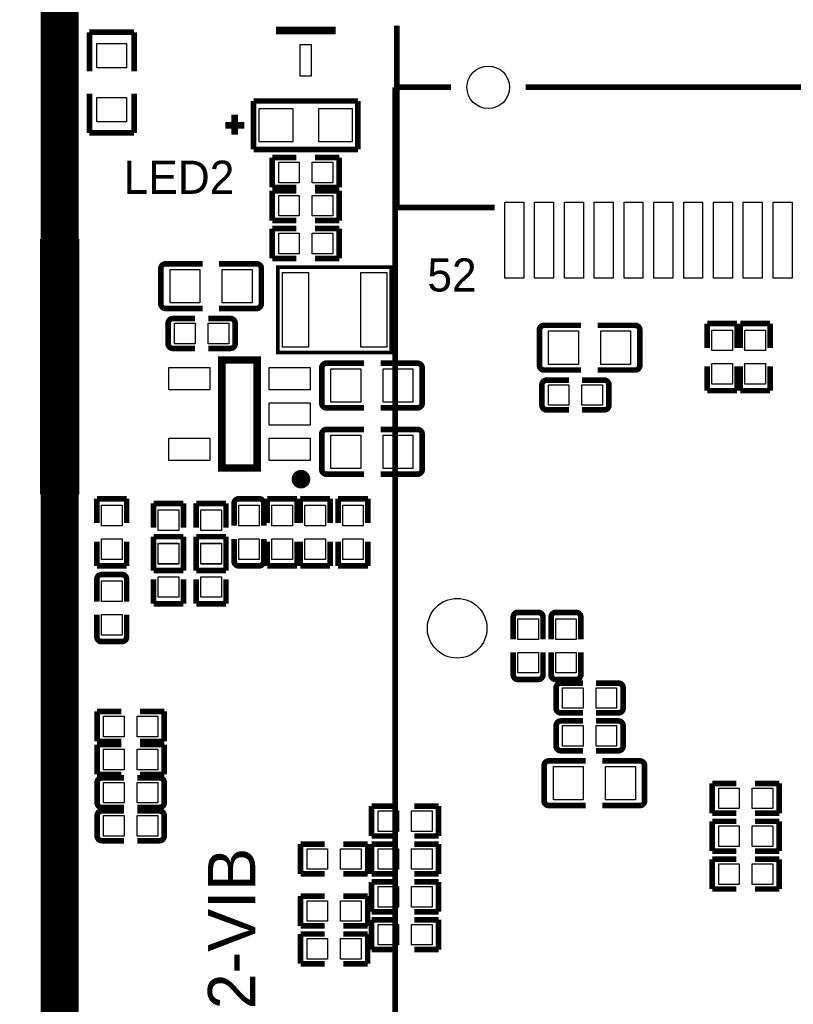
# Model space of a CAD drawing. Extents: x -11 to 307, y -16 to 111.
# Tile 15 of 26: x 84 to 105, y 37 to 64. Entities that reach past the tile are written whole.
import ezdxf

# ---------------------------------------------------------------- set-up
doc = ezdxf.new("R2010")
doc.units = 0
doc.header["$MEASUREMENT"] = 0
doc.layers.add('SILKSCREEN_TOP', color=7, linetype='CONTINUOUS')
doc.layers.add('TOP', color=3, linetype='CONTINUOUS')

msp = doc.modelspace()

# ---------------------------------------------------------------- linework, layer by layer
at = {"layer": 'SILKSCREEN_TOP'}
for points, const_width in [([(34.417, 14.732), (85.471, 14.732), (85.471, 65.913), (34.417, 65.913), (34.417, 14.732)], 1.016), ([(94.523611, 58.4962), (94.523611, 63.375489)], 0.1524), ([(86.268103, 62.148999), (86.268103, 63.19901)], 0.150089), ([(86.268103, 63.19901), (87.467897, 63.19901)], 0.150089), ([(87.467897, 63.19901), (87.467897, 62.148999)], 0.150089), ([(91.275002, 63.246), (92.874998, 63.246)], 0.2), ([(86.268103, 61.549001), (86.268103, 60.49899)], 0.150089), ([(87.467897, 60.49899), (87.467897, 61.549001)], 0.150089), ([(94.472811, 61.722), (94.472811, 15.4051)], 0.1524), ([(94.472811, 61.722), (95.976389, 61.722)], 0.1524), ([(97.975395, 61.722), (120.6246, 61.722)], 0.1524), ([(90.674901, 61.355986), (93.475023, 61.355986)], 0.150089), ([(90.674901, 60.055989), (90.674901, 61.355986)], 0.150089), ([(93.475023, 61.355986), (93.475023, 60.055989)], 0.150089), ([(90.17, 60.9854), (90.17, 60.452)], 0.1778), ([(89.916, 60.706), (90.424, 60.706)], 0.1778), ([(86.268103, 60.49899), (87.467897, 60.49899)], 0.150089), ([(93.475023, 60.055989), (90.674901, 60.055989)], 0.150089), ([(91.825089, 59.835999), (91.175103, 59.835999)], 0.150089), ([(91.175103, 59.835999), (91.175103, 59.036001)], 0.150089), ([(92.324911, 59.835999), (92.974897, 59.835999)], 0.150089), ([(92.974897, 59.835999), (92.974897, 59.036001)], 0.150089), ([(91.175103, 59.036001), (91.825089, 59.036001)], 0.150089), ([(91.175103, 58.147001), (91.175103, 58.946999)], 0.150089), ([(91.175103, 58.946999), (91.825089, 58.946999)], 0.150089), ([(92.974897, 59.036001), (92.324911, 59.036001)], 0.150089), ([(92.974897, 58.946999), (92.324911, 58.946999)], 0.150089), ([(92.974897, 58.147001), (92.974897, 58.946999)], 0.150089), ([(94.523611, 58.4962), (97.144789, 58.4962)], 0.1524), ([(91.825089, 58.147001), (91.175103, 58.147001)], 0.150089), ([(92.324911, 58.147001), (92.974897, 58.147001)], 0.150089), ([(91.175103, 57.131001), (91.175103, 57.930999)], 0.150089), ([(91.175103, 57.930999), (91.825089, 57.930999)], 0.150089), ([(92.974897, 57.930999), (92.324911, 57.930999)], 0.150089), ([(92.974897, 57.131001), (92.974897, 57.930999)], 0.150089), ([(85.020912, 50.878994), (85.020912, 57.579006), (85.921088, 57.579006), (85.921088, 50.878994), (85.020912, 50.878994)], 0.150089), ([(88.313311, 56.987491), (89.305917, 56.987491)], 0.150089), ([(90.756816, 56.987491), (89.747395, 56.987491)], 0.150089), ([(91.825089, 57.131001), (91.175103, 57.131001)], 0.150089), ([(92.324911, 57.131001), (92.974897, 57.131001)], 0.150089), ([(88.186311, 55.915585), (88.186311, 56.860491)], 0.150089), ([(90.883816, 56.860491), (90.883816, 55.915585)], 0.150089), ([(91.3257, 56.896), (91.3257, 54.61), (94.3737, 54.61), (94.3737, 56.896), (91.3257, 56.896)], 0.1016), ([(88.313311, 55.788585), (89.305917, 55.788585)], 0.150089), ([(90.756816, 55.788585), (89.747395, 55.788585)], 0.150089), ([(88.508103, 55.518304), (89.105689, 55.518304)], 0.150012), ([(90.053897, 55.518304), (89.456209, 55.518304)], 0.150012), ([(88.381103, 54.845001), (88.381103, 55.391304)], 0.150012), ([(90.180897, 55.391304), (90.180897, 54.845001)], 0.150012), ([(98.346209, 54.264585), (98.346209, 55.209491)], 0.150089), ([(98.473209, 55.336491), (99.465892, 55.336491)], 0.150089), ([(100.916689, 55.336491), (99.907293, 55.336491)], 0.150089), ([(101.043689, 55.209491), (101.043689, 54.264585)], 0.150089), ([(102.851001, 55.382897), (103.650999, 55.382897)], 0.150089), ([(102.851001, 54.732885), (102.851001, 55.382897)], 0.150089), ([(103.650999, 55.382897), (103.650999, 54.732885)], 0.150089), ([(103.740001, 55.382897), (104.539999, 55.382897)], 0.150089), ([(103.740001, 54.732885), (103.740001, 55.382897)], 0.150089), ([(104.539999, 55.382897), (104.539999, 54.732885)], 0.150089), ([(88.508103, 54.718001), (89.105689, 54.718001)], 0.150012), ([(90.053897, 54.718001), (89.456209, 54.718001)], 0.150012), ([(90.772005, 54.40901), (90.772005, 51.509016), (89.82202, 51.509016), (89.82202, 54.40901), (90.772005, 54.40901)], 0.2), ([(92.504311, 53.248509), (92.504311, 54.193415)], 0.150089), ([(92.631311, 54.320415), (93.640707, 54.320415)], 0.150089), ([(95.074816, 54.320415), (94.082108, 54.320415)], 0.150089), ([(95.201816, 54.193415), (95.201816, 53.248509)], 0.150089), ([(98.473209, 54.137585), (99.465892, 54.137585)], 0.150089), ([(100.916689, 54.137585), (99.907293, 54.137585)], 0.150089), ([(102.851001, 54.233089), (102.851001, 53.583078)], 0.150089), ([(103.650999, 53.583078), (103.650999, 54.233089)], 0.150089), ([(103.740001, 54.233089), (103.740001, 53.583078)], 0.150089), ([(104.539999, 53.583078), (104.539999, 54.233089)], 0.150089), ([(98.541078, 53.867126), (99.138689, 53.867126)], 0.150012), ([(100.086897, 53.867126), (99.489184, 53.867126)], 0.150012), ([(98.414078, 53.193848), (98.414078, 53.740126)], 0.150012), ([(100.213897, 53.740126), (100.213897, 53.193848)], 0.150012), ([(102.851001, 53.583078), (103.650999, 53.583078)], 0.150089), ([(103.740001, 53.583078), (104.539999, 53.583078)], 0.150089), ([(92.631311, 53.121509), (93.640707, 53.121509)], 0.150089), ([(95.074816, 53.121509), (94.082108, 53.121509)], 0.150089), ([(98.541078, 53.066848), (99.138689, 53.066848)], 0.150012), ([(100.086897, 53.066848), (99.489184, 53.066848)], 0.150012), ([(92.631184, 52.542415), (93.64058, 52.542415)], 0.150089), ([(95.074689, 52.542415), (94.082083, 52.542415)], 0.150089), ([(92.504184, 51.470509), (92.504184, 52.415415)], 0.150089), ([(95.201689, 52.415415), (95.201689, 51.470509)], 0.150089), ([(92.631184, 51.343509), (93.64058, 51.343509)], 0.150089), ([(95.074689, 51.343509), (94.082083, 51.343509)], 0.150089), ([(87.267999, 50.683897), (86.468001, 50.683897)], 0.150089), ([(86.468001, 50.683897), (86.468001, 50.033911)], 0.150089), ([(87.267999, 50.033911), (87.267999, 50.683897)], 0.150089), ([(90.277696, 50.683897), (90.823999, 50.683897)], 0.150012), ([(91.839999, 50.683897), (91.040001, 50.683897)], 0.150089), ([(91.040001, 50.683897), (91.040001, 50.033885)], 0.150089), ([(91.839999, 50.033885), (91.839999, 50.683897)], 0.150089), ([(91.929001, 50.033911), (91.929001, 50.683897)], 0.150089), ([(91.929001, 50.683897), (92.728999, 50.683897)], 0.150089), ([(92.728999, 50.683897), (92.728999, 50.033911)], 0.150089), ([(92.945001, 50.033911), (92.945001, 50.683897)], 0.150089), ([(92.945001, 50.683897), (93.744999, 50.683897)], 0.150089), ([(93.744999, 50.683897), (93.744999, 50.033911)], 0.150089), ([(87.992001, 49.906911), (87.992001, 50.556897)], 0.150089), ([(87.992001, 50.556897), (88.791999, 50.556897)], 0.150089), ([(88.791999, 50.556897), (88.791999, 49.906911)], 0.150089), ([(89.135001, 49.906911), (89.135001, 50.556897)], 0.150089), ([(89.135001, 50.556897), (89.934999, 50.556897)], 0.150089), ([(89.934999, 50.556897), (89.934999, 49.906911)], 0.150089), ([(90.150696, 50.556897), (90.150696, 49.959209)], 0.150012), ([(90.950999, 50.556897), (90.950999, 49.959209)], 0.150012), ([(88.791999, 49.667897), (87.992001, 49.667897)], 0.150089), ([(87.992001, 49.667897), (87.992001, 49.017911)], 0.150089), ([(88.791999, 49.017911), (88.791999, 49.667897)], 0.150089), ([(89.934999, 49.667897), (89.135001, 49.667897)], 0.150089), ([(89.135001, 49.667897), (89.135001, 49.017911)], 0.150089), ([(89.934999, 49.017911), (89.934999, 49.667897)], 0.150089), ([(90.150696, 49.011103), (90.150696, 49.608715)], 0.150012), ([(90.950999, 49.011103), (90.950999, 49.608715)], 0.150012), ([(86.468001, 48.884103), (86.468001, 49.534089)], 0.150089), ([(87.267999, 49.534089), (87.267999, 48.884103)], 0.150089), ([(87.992001, 49.407089), (87.992001, 48.757103)], 0.150089), ([(88.791999, 48.757103), (88.791999, 49.407089)], 0.150089), ([(89.135001, 49.407089), (89.135001, 48.757103)], 0.150089), ([(89.934999, 48.757103), (89.934999, 49.407089)], 0.150089), ([(91.040001, 48.884103), (91.040001, 49.534089)], 0.150089), ([(91.839999, 49.534089), (91.839999, 48.884103)], 0.150089), ([(91.929001, 49.534089), (91.929001, 48.884103)], 0.150089), ([(92.728999, 48.884103), (92.728999, 49.534089)], 0.150089), ([(92.945001, 49.534089), (92.945001, 48.884103)], 0.150089), ([(93.744999, 48.884103), (93.744999, 49.534089)], 0.150089), ([(87.267999, 48.884103), (86.468001, 48.884103)], 0.150089), ([(90.823999, 48.884103), (90.277696, 48.884103)], 0.150012), ([(91.839999, 48.884103), (91.040001, 48.884103)], 0.150089), ([(91.929001, 48.884103), (92.728999, 48.884103)], 0.150089), ([(92.945001, 48.884103), (93.744999, 48.884103)], 0.150089), ([(86.594848, 48.651897), (87.141152, 48.651897)], 0.150012), ([(87.992001, 48.757103), (88.791999, 48.757103)], 0.150089), ([(89.135001, 48.757103), (89.934999, 48.757103)], 0.150089), ([(86.467848, 48.524897), (86.467848, 47.927311)], 0.150012), ([(87.268152, 48.524897), (87.268152, 47.927311)], 0.150012), ([(87.992001, 47.868103), (87.992001, 48.518089)], 0.150089), ([(88.791999, 48.518089), (88.791999, 47.868103)], 0.150089), ([(89.135001, 47.868103), (89.135001, 48.518089)], 0.150089), ([(89.934999, 48.518089), (89.934999, 47.868103)], 0.150089), ([(88.791999, 47.868103), (87.992001, 47.868103)], 0.150089), ([(89.934999, 47.868103), (89.135001, 47.868103)], 0.150089), ([(86.467848, 46.979103), (86.467848, 47.576791)], 0.150012), ([(87.268152, 46.979103), (87.268152, 47.576791)], 0.150012), ([(97.643696, 47.508897), (97.643696, 46.911209)], 0.150012), ([(97.770696, 47.635897), (98.316999, 47.635897)], 0.150012), ([(98.443999, 47.508897), (98.443999, 46.911209)], 0.150012), ([(98.659696, 47.508897), (98.659696, 46.911209)], 0.150012), ([(98.786696, 47.635897), (99.332999, 47.635897)], 0.150012), ([(99.459999, 47.508897), (99.459999, 46.911209)], 0.150012), ([(87.141152, 46.852103), (86.594848, 46.852103)], 0.150012), ([(97.643696, 45.963103), (97.643696, 46.560689)], 0.150012), ([(98.443999, 45.963103), (98.443999, 46.560689)], 0.150012), ([(98.659696, 45.963103), (98.659696, 46.560689)], 0.150012), ([(99.459999, 45.963103), (99.459999, 46.560689)], 0.150012), ([(98.316999, 45.836103), (97.770696, 45.836103)], 0.150012), ([(99.332999, 45.836103), (98.786696, 45.836103)], 0.150012), ([(98.922103, 45.739152), (99.519689, 45.739152)], 0.150012), ([(100.467897, 45.739152), (99.870209, 45.739152)], 0.150012), ([(98.795103, 45.065848), (98.795103, 45.612152)], 0.150012), ([(100.594897, 45.612152), (100.594897, 45.065848)], 0.150012), ([(87.126089, 44.976999), (86.476103, 44.976999)], 0.150089), ([(86.476103, 44.976999), (86.476103, 44.177001)], 0.150089), ([(87.625911, 44.976999), (88.275897, 44.976999)], 0.150089), ([(88.275897, 44.976999), (88.275897, 44.177001)], 0.150089), ([(98.922103, 44.938848), (99.519689, 44.938848)], 0.150012), ([(100.467897, 44.938848), (99.870209, 44.938848)], 0.150012), ([(98.795103, 44.049848), (98.795103, 44.596152)], 0.150012), ([(98.922103, 44.723152), (99.519689, 44.723152)], 0.150012), ([(100.467897, 44.723152), (99.870209, 44.723152)], 0.150012), ([(100.594897, 44.596152), (100.594897, 44.049848)], 0.150012), ([(86.476103, 44.177001), (87.126089, 44.177001)], 0.150089), ([(87.126089, 44.087999), (86.476103, 44.087999)], 0.150089), ([(86.476103, 44.087999), (86.476103, 43.288001)], 0.150089), ([(88.275897, 44.177001), (87.625911, 44.177001)], 0.150089), ([(87.625911, 44.087999), (88.275897, 44.087999)], 0.150089), ([(88.275897, 44.087999), (88.275897, 43.288001)], 0.150089), ([(98.922103, 43.922848), (99.519689, 43.922848)], 0.150012), ([(100.467897, 43.922848), (99.870209, 43.922848)], 0.150012), ([(98.473311, 42.580611), (98.473311, 43.525389)], 0.150089), ([(98.600311, 43.652389), (99.592892, 43.652389)], 0.150089), ([(101.043689, 43.652389), (100.034293, 43.652389)], 0.150089), ([(101.170689, 43.525389), (101.170689, 42.580611)], 0.150089), ([(86.476103, 43.288001), (87.126089, 43.288001)], 0.150089), ([(88.275897, 43.288001), (87.625911, 43.288001)], 0.150089), ([(86.476103, 42.526001), (86.476103, 43.072304)], 0.150012), ([(86.603103, 43.199304), (87.200689, 43.199304)], 0.150012), ([(88.148897, 43.199304), (87.551209, 43.199304)], 0.150012), ([(88.275897, 43.072304), (88.275897, 42.526001)], 0.150012), ([(102.986103, 43.046599), (102.986103, 42.246601)], 0.150089), ([(103.636115, 43.046599), (102.986103, 43.046599)], 0.150089), ([(104.135911, 43.046599), (104.785897, 43.046599)], 0.150089), ([(104.785897, 43.046599), (104.785897, 42.246601)], 0.150089), ([(98.600311, 42.453611), (99.592892, 42.453611)], 0.150089), ([(101.043689, 42.453611), (100.034293, 42.453611)], 0.150089), ([(86.603103, 42.399001), (87.200689, 42.399001)], 0.150012), ([(86.603103, 42.310304), (87.200689, 42.310304)], 0.150012), ([(88.148897, 42.399001), (87.551209, 42.399001)], 0.150012), ([(88.148897, 42.310304), (87.551209, 42.310304)], 0.150012), ([(94.492089, 42.436999), (93.842103, 42.436999)], 0.150089), ([(93.842103, 42.436999), (93.842103, 41.637001)], 0.150089), ([(94.991911, 42.436999), (95.641897, 42.436999)], 0.150089), ([(95.641897, 42.436999), (95.641897, 41.637001)], 0.150089), ([(102.986103, 42.246601), (103.636115, 42.246601)], 0.150089), ([(104.785897, 42.246601), (104.135911, 42.246601)], 0.150089), ([(86.476103, 41.637001), (86.476103, 42.183304)], 0.150012), ([(88.275897, 42.183304), (88.275897, 41.637001)], 0.150012), ([(102.986103, 42.030599), (103.636013, 42.030599)], 0.150089), ([(102.986103, 41.230601), (102.986103, 42.030599)], 0.150089), ([(104.785897, 42.030599), (104.135911, 42.030599)], 0.150089), ([(104.785897, 41.230601), (104.785897, 42.030599)], 0.150089), ([(86.603103, 41.510001), (87.200689, 41.510001)], 0.150012), ([(88.148897, 41.510001), (87.551209, 41.510001)], 0.150012), ([(91.937103, 40.621001), (91.937103, 41.420999)], 0.150089), ([(91.937103, 41.420999), (92.587115, 41.420999)], 0.150089), ([(93.736897, 41.420999), (93.086911, 41.420999)], 0.150089), ([(93.736897, 40.621001), (93.736897, 41.420999)], 0.150089), ([(93.842103, 41.637001), (94.492089, 41.637001)], 0.150089), ([(94.492089, 41.420999), (93.842103, 41.420999)], 0.150089), ([(93.842103, 41.420999), (93.842103, 40.621001)], 0.150089), ([(94.991885, 41.420999), (95.641897, 41.420999)], 0.150089), ([(95.641897, 41.637001), (94.991911, 41.637001)], 0.150089), ([(95.641897, 41.420999), (95.641897, 40.621001)], 0.150089), ([(103.636013, 41.230601), (102.986103, 41.230601)], 0.150089), ([(104.135911, 41.230601), (104.785897, 41.230601)], 0.150089), ([(102.986103, 41.014599), (102.986103, 40.214601)], 0.150089), ([(103.636115, 41.014599), (102.986103, 41.014599)], 0.150089), ([(104.135911, 41.014599), (104.785897, 41.014599)], 0.150089), ([(104.785897, 41.014599), (104.785897, 40.214601)], 0.150089), ([(92.587115, 40.621001), (91.937103, 40.621001)], 0.150089), ([(93.086911, 40.621001), (93.736897, 40.621001)], 0.150089), ([(93.842103, 40.621001), (94.492089, 40.621001)], 0.150089), ([(95.641897, 40.621001), (94.991885, 40.621001)], 0.150089), ([(94.492089, 40.404999), (93.842103, 40.404999)], 0.150089), ([(93.842103, 40.404999), (93.842103, 39.605001)], 0.150089), ([(94.991885, 40.404999), (95.641897, 40.404999)], 0.150089), ([(95.641897, 40.404999), (95.641897, 39.605001)], 0.150089), ([(102.986103, 40.214601), (103.636115, 40.214601)], 0.150089), ([(104.785897, 40.214601), (104.135911, 40.214601)], 0.150089), ([(91.937103, 39.224001), (91.937103, 40.023999)], 0.150089), ([(91.937103, 40.023999), (92.587115, 40.023999)], 0.150089), ([(93.736897, 40.023999), (93.086911, 40.023999)], 0.150089), ([(93.736897, 39.224001), (93.736897, 40.023999)], 0.150089), ([(93.842103, 39.605001), (94.492089, 39.605001)], 0.150089), ([(95.641897, 39.605001), (94.991885, 39.605001)], 0.150089), ([(94.492115, 39.388999), (93.842103, 39.388999)], 0.150089), ([(93.842103, 39.388999), (93.842103, 38.589001)], 0.150089), ([(94.991911, 39.388999), (95.641897, 39.388999)], 0.150089), ([(95.641897, 39.388999), (95.641897, 38.589001)], 0.150089), ([(92.587115, 39.224001), (91.937103, 39.224001)], 0.150089), ([(93.086911, 39.224001), (93.736897, 39.224001)], 0.150089), ([(91.937103, 38.208001), (91.937103, 39.007999)], 0.150089), ([(91.937103, 39.007999), (92.587115, 39.007999)], 0.150089), ([(93.736897, 39.007999), (93.086911, 39.007999)], 0.150089), ([(93.736897, 38.208001), (93.736897, 39.007999)], 0.150089), ([(93.842103, 38.589001), (94.492115, 38.589001)], 0.150089), ([(95.641897, 38.589001), (94.991911, 38.589001)], 0.150089), ([(92.587115, 38.208001), (91.937103, 38.208001)], 0.150089), ([(93.086911, 38.208001), (93.736897, 38.208001)], 0.150089)]:
    msp.add_lwpolyline(points, dxfattribs=dict(at, const_width=const_width))
for points, const_width in [([(88.186311, 56.860491, -0.414236), (88.313311, 56.987491)], 0.150089), ([(90.756816, 56.987491, -0.414139), (90.883816, 56.860491)], 0.150089), ([(88.313311, 55.788585, -0.41421), (88.186311, 55.915585)], 0.150089), ([(90.883816, 55.915585, -0.414113), (90.756816, 55.788585)], 0.150089), ([(88.381103, 55.391304, -0.414253), (88.508103, 55.518304)], 0.150012), ([(90.053897, 55.518304, -0.414253), (90.180897, 55.391304)], 0.150012), ([(98.346209, 55.209491, -0.414184), (98.473209, 55.336491)], 0.150089), ([(100.916689, 55.336491, -0.414219), (101.043689, 55.209491)], 0.150089), ([(88.508103, 54.718001, -0.414331), (88.381103, 54.845001)], 0.150012), ([(90.180897, 54.845001, -0.414331), (90.053897, 54.718001)], 0.150012), ([(92.504311, 54.193415, -0.414191), (92.631311, 54.320415)], 0.150089), ([(95.074816, 54.320415, -0.414132), (95.201816, 54.193415)], 0.150089), ([(98.473209, 54.137585, -0.414169), (98.346209, 54.264585)], 0.150089), ([(101.043689, 54.264585, -0.414204), (100.916689, 54.137585)], 0.150089), ([(98.414078, 53.740126, -0.41425), (98.541078, 53.867126)], 0.150012), ([(100.086897, 53.867126, -0.414221), (100.213897, 53.740126)], 0.150012), ([(92.631311, 53.121509, -0.414217), (92.504311, 53.248509)], 0.150089), ([(95.201816, 53.248509, -0.414158), (95.074816, 53.121509)], 0.150089), ([(98.541078, 53.066848, -0.414362), (98.414078, 53.193848)], 0.150012), ([(100.213897, 53.193848, -0.414334), (100.086897, 53.066848)], 0.150012), ([(92.504184, 52.415415, -0.414152), (92.631184, 52.542415)], 0.150089), ([(95.074689, 52.542415, -0.414171), (95.201689, 52.415415)], 0.150089), ([(92.631184, 51.343509, -0.414178), (92.504184, 51.470509)], 0.150089), ([(95.201689, 51.470509, -0.414197), (95.074689, 51.343509)], 0.150089), ([(92.071952, 51.208991, 0.999952), (91.822016, 51.208991, 1.000048), (92.071952, 51.208991)], 0.250012), ([(90.150696, 50.556897, -0.414249), (90.277696, 50.683897)], 0.150012), ([(90.823999, 50.683897, -0.414357), (90.950999, 50.556897)], 0.150012), ([(90.277696, 48.884103, -0.414226), (90.150696, 49.011103)], 0.150012), ([(90.950999, 49.011103, -0.414334), (90.823999, 48.884103)], 0.150012), ([(86.467848, 48.524897, -0.414331), (86.594848, 48.651897)], 0.150012), ([(87.141152, 48.651897, -0.414253), (87.268152, 48.524897)], 0.150012), ([(97.643696, 47.508897, -0.414253), (97.770696, 47.635897)], 0.150012), ([(98.316999, 47.635897, -0.414331), (98.443999, 47.508897)], 0.150012), ([(98.659696, 47.508897, -0.414253), (98.786696, 47.635897)], 0.150012), ([(99.332999, 47.635897, -0.414331), (99.459999, 47.508897)], 0.150012), ([(86.594848, 46.852103, -0.414331), (86.467848, 46.979103)], 0.150012), ([(87.268152, 46.979103, -0.414253), (87.141152, 46.852103)], 0.150012), ([(97.770696, 45.836103, -0.414253), (97.643696, 45.963103)], 0.150012), ([(98.443999, 45.963103, -0.414331), (98.316999, 45.836103)], 0.150012), ([(98.786696, 45.836103, -0.414253), (98.659696, 45.963103)], 0.150012), ([(99.459999, 45.963103, -0.414331), (99.332999, 45.836103)], 0.150012), ([(98.795103, 45.612152, -0.414253), (98.922103, 45.739152)], 0.150012), ([(100.467897, 45.739152, -0.414253), (100.594897, 45.612152)], 0.150012), ([(98.922103, 44.938848, -0.414331), (98.795103, 45.065848)], 0.150012), ([(100.594897, 45.065848, -0.414331), (100.467897, 44.938848)], 0.150012), ([(98.795103, 44.596152, -0.414253), (98.922103, 44.723152)], 0.150012), ([(100.467897, 44.723152, -0.414253), (100.594897, 44.596152)], 0.150012), ([(98.922103, 43.922848, -0.414331), (98.795103, 44.049848)], 0.150012), ([(100.594897, 44.049848, -0.414331), (100.467897, 43.922848)], 0.150012), ([(98.473311, 43.525389, -0.414448), (98.600311, 43.652389)], 0.150089), ([(101.043689, 43.652389, -0.414448), (101.170689, 43.525389)], 0.150089), ([(86.476103, 43.072304, -0.414253), (86.603103, 43.199304)], 0.150012), ([(88.148897, 43.199304, -0.414253), (88.275897, 43.072304)], 0.150012), ([(86.603103, 42.399001, -0.414331), (86.476103, 42.526001)], 0.150012), ([(88.275897, 42.526001, -0.414331), (88.148897, 42.399001)], 0.150012), ([(98.600311, 42.453611, -0.414448), (98.473311, 42.580611)], 0.150089), ([(101.170689, 42.580611, -0.414448), (101.043689, 42.453611)], 0.150089), ([(86.476103, 42.183304, -0.414253), (86.603103, 42.310304)], 0.150012), ([(88.148897, 42.310304, -0.414253), (88.275897, 42.183304)], 0.150012), ([(86.603103, 41.510001, -0.414331), (86.476103, 41.637001)], 0.150012), ([(88.275897, 41.637001, -0.414331), (88.148897, 41.510001)], 0.150012)]:
    msp.add_lwpolyline(points, format="xyb", dxfattribs=dict(at, const_width=const_width))
at = {"layer": 'TOP'}
for points in [[(87.267999, 62.248885), (86.468001, 62.248885), (86.468001, 62.898896), (87.267999, 62.898896)], [(91.925, 62.871007), (92.225, 62.871007), (92.225, 62.020996), (91.925, 62.020996)], [(87.267999, 60.799104), (86.468001, 60.799104), (86.468001, 61.449115), (87.267999, 61.449115)], [(90.824939, 60.256039), (90.824939, 61.155936), (91.724836, 61.155936), (91.724836, 60.256039)], [(92.425139, 60.256039), (92.425139, 61.155936), (93.325036, 61.155936), (93.325036, 60.256039)], [(91.349297, 59.160385), (91.349297, 59.71159), (91.900502, 59.71159), (91.900502, 59.160385)], [(92.249473, 59.160385), (92.249473, 59.71159), (92.800678, 59.71159), (92.800678, 59.160385)], [(91.900515, 58.822603), (91.900515, 58.271397), (91.349309, 58.271397), (91.349309, 58.822603)], [(92.800691, 58.822603), (92.800691, 58.271397), (92.249485, 58.271397), (92.249485, 58.822603)], [(97.419211, 56.606389), (97.419211, 58.638389), (97.927211, 58.638389), (97.927211, 56.606389)], [(98.219311, 56.606389), (98.219311, 58.638389), (98.727311, 58.638389), (98.727311, 56.606389)], [(99.019411, 56.606389), (99.019411, 58.638389), (99.527411, 58.638389), (99.527411, 56.606389)], [(99.819511, 56.606389), (99.819511, 58.638389), (100.327511, 58.638389), (100.327511, 56.606389)], [(100.619611, 56.606389), (100.619611, 58.638389), (101.127611, 58.638389), (101.127611, 56.606389)], [(101.419711, 56.606389), (101.419711, 58.638389), (101.927711, 58.638389), (101.927711, 56.606389)], [(102.219811, 56.606389), (102.219811, 58.638389), (102.727811, 58.638389), (102.727811, 56.606389)], [(103.019911, 56.606389), (103.019911, 58.638389), (103.527911, 58.638389), (103.527911, 56.606389)], [(103.820011, 56.606389), (103.820011, 58.638389), (104.328011, 58.638389), (104.328011, 56.606389)], [(104.620111, 56.606389), (104.620111, 58.638389), (105.128111, 58.638389), (105.128111, 56.606389)], [(91.900515, 57.806603), (91.900515, 57.255397), (91.349309, 57.255397), (91.349309, 57.806603)], [(92.800691, 57.806603), (92.800691, 57.255397), (92.249485, 57.255397), (92.249485, 57.806603)], [(85.87105, 57.478905), (85.87105, 55.478909), (85.07095, 55.478909), (85.07095, 57.478905)], [(89.235051, 56.837605), (89.235051, 55.938395), (88.434951, 55.938395), (88.434951, 56.837605)], [(90.635049, 56.837605), (90.635049, 55.938395), (89.834949, 55.938395), (89.834949, 56.837605)], [(91.449677, 54.753002), (91.449677, 56.752998), (92.149676, 56.752998), (92.149676, 54.753002)], [(93.549699, 54.753002), (93.549699, 56.752998), (94.249697, 56.752998), (94.249697, 54.753002)], [(89.106515, 55.393603), (89.106515, 54.842397), (88.555309, 54.842397), (88.555309, 55.393603)], [(90.006691, 55.393603), (90.006691, 54.842397), (89.455485, 54.842397), (89.455485, 55.393603)], [(103.526603, 54.657485), (102.975397, 54.657485), (102.975397, 55.208691), (103.526603, 55.208691)], [(104.415603, 54.657485), (103.864397, 54.657485), (103.864397, 55.208691), (104.415603, 55.208691)], [(99.395051, 55.186605), (99.395051, 54.287395), (98.594951, 54.287395), (98.594951, 55.186605)], [(100.795049, 55.186605), (100.795049, 54.287395), (99.994949, 54.287395), (99.994949, 55.186605)], [(85.87105, 53.82895), (85.07095, 53.82895), (85.07095, 54.62905), (85.87105, 54.62905)], [(89.496989, 54.20901), (89.496989, 53.609011), (88.396991, 53.609011), (88.396991, 54.20901)], [(92.197009, 54.20901), (92.197009, 53.609011), (91.097011, 53.609011), (91.097011, 54.20901)], [(92.752951, 53.271395), (92.752951, 54.170605), (93.553051, 54.170605), (93.553051, 53.271395)], [(94.152949, 53.271395), (94.152949, 54.170605), (94.953049, 54.170605), (94.953049, 53.271395)], [(103.526603, 53.757309), (102.975397, 53.757309), (102.975397, 54.308515), (103.526603, 54.308515)], [(104.415603, 53.757309), (103.864397, 53.757309), (103.864397, 54.308515), (104.415603, 54.308515)], [(99.139515, 53.74245), (99.139515, 53.191245), (98.588309, 53.191245), (98.588309, 53.74245)], [(100.039691, 53.74245), (100.039691, 53.191245), (99.488485, 53.191245), (99.488485, 53.74245)], [(92.197009, 53.258999), (92.197009, 52.659001), (91.097011, 52.659001), (91.097011, 53.258999)], [(85.87105, 52.979091), (85.87105, 50.979095), (85.07095, 50.979095), (85.07095, 52.979091)], [(89.496989, 52.308989), (89.496989, 51.70899), (88.396991, 51.70899), (88.396991, 52.308989)], [(92.197009, 52.308989), (92.197009, 51.70899), (91.097011, 51.70899), (91.097011, 52.308989)], [(92.752951, 51.493395), (92.752951, 52.392605), (93.553051, 52.392605), (93.553051, 51.493395)], [(94.152949, 51.493395), (94.152949, 52.392605), (94.953049, 52.392605), (94.953049, 51.493395)], [(86.592397, 50.509691), (87.143603, 50.509691), (87.143603, 49.958485), (86.592397, 49.958485)], [(90.275397, 50.509691), (90.826603, 50.509691), (90.826603, 49.958485), (90.275397, 49.958485)], [(91.164397, 50.509691), (91.715603, 50.509691), (91.715603, 49.958485), (91.164397, 49.958485)], [(92.604603, 49.958485), (92.053397, 49.958485), (92.053397, 50.509691), (92.604603, 50.509691)], [(93.620603, 49.958485), (93.069397, 49.958485), (93.069397, 50.509691), (93.620603, 50.509691)], [(88.667603, 49.831485), (88.116397, 49.831485), (88.116397, 50.382691), (88.667603, 50.382691)], [(89.810603, 49.831485), (89.259397, 49.831485), (89.259397, 50.382691), (89.810603, 50.382691)], [(86.592397, 49.609515), (87.143603, 49.609515), (87.143603, 49.058309), (86.592397, 49.058309)], [(88.116397, 49.493691), (88.667603, 49.493691), (88.667603, 48.942485), (88.116397, 48.942485)], [(88.667603, 48.931309), (88.116397, 48.931309), (88.116397, 49.482515), (88.667603, 49.482515)], [(89.259397, 49.493691), (89.810603, 49.493691), (89.810603, 48.942485), (89.259397, 48.942485)], [(89.810603, 48.931309), (89.259397, 48.931309), (89.259397, 49.482515), (89.810603, 49.482515)], [(90.275397, 49.609515), (90.826603, 49.609515), (90.826603, 49.058309), (90.275397, 49.058309)], [(91.164397, 49.609515), (91.715603, 49.609515), (91.715603, 49.058309), (91.164397, 49.058309)], [(92.604603, 49.058309), (92.053397, 49.058309), (92.053397, 49.609515), (92.604603, 49.609515)], [(93.620603, 49.058309), (93.069397, 49.058309), (93.069397, 49.609515), (93.620603, 49.609515)], [(87.14345, 47.926485), (86.592245, 47.926485), (86.592245, 48.477691), (87.14345, 48.477691)], [(88.116397, 48.593515), (88.667603, 48.593515), (88.667603, 48.042309), (88.116397, 48.042309)], [(89.259397, 48.593515), (89.810603, 48.593515), (89.810603, 48.042309), (89.259397, 48.042309)], [(87.14345, 47.026309), (86.592245, 47.026309), (86.592245, 47.577515), (87.14345, 47.577515)], [(97.768397, 47.461691), (98.319603, 47.461691), (98.319603, 46.910485), (97.768397, 46.910485)], [(98.784397, 47.461691), (99.335603, 47.461691), (99.335603, 46.910485), (98.784397, 46.910485)], [(97.768397, 46.561515), (98.319603, 46.561515), (98.319603, 46.010309), (97.768397, 46.010309)], [(98.784397, 46.561515), (99.335603, 46.561515), (99.335603, 46.010309), (98.784397, 46.010309)], [(99.520515, 45.61445), (99.520515, 45.063245), (98.969309, 45.063245), (98.969309, 45.61445)], [(100.420691, 45.61445), (100.420691, 45.063245), (99.869485, 45.063245), (99.869485, 45.61445)], [(86.650297, 44.301385), (86.650297, 44.85259), (87.201502, 44.85259), (87.201502, 44.301385)], [(87.550473, 44.301385), (87.550473, 44.85259), (88.101678, 44.85259), (88.101678, 44.301385)], [(99.520515, 44.59845), (99.520515, 44.047245), (98.969309, 44.047245), (98.969309, 44.59845)], [(100.420691, 44.59845), (100.420691, 44.047245), (99.869485, 44.047245), (99.869485, 44.59845)], [(86.650297, 43.412385), (86.650297, 43.96359), (87.201502, 43.96359), (87.201502, 43.412385)], [(87.550473, 43.412385), (87.550473, 43.96359), (88.101678, 43.96359), (88.101678, 43.412385)], [(99.522051, 43.502605), (99.522051, 42.603395), (98.721951, 42.603395), (98.721951, 43.502605)], [(100.922049, 43.502605), (100.922049, 42.603395), (100.121949, 42.603395), (100.121949, 43.502605)], [(87.201515, 43.074603), (87.201515, 42.523397), (86.650309, 42.523397), (86.650309, 43.074603)], [(88.101691, 43.074603), (88.101691, 42.523397), (87.550485, 42.523397), (87.550485, 43.074603)], [(103.160297, 42.370985), (103.160297, 42.92219), (103.711502, 42.92219), (103.711502, 42.370985)], [(104.060473, 42.370985), (104.060473, 42.92219), (104.611678, 42.92219), (104.611678, 42.370985)], [(94.016297, 41.761385), (94.016297, 42.31259), (94.567502, 42.31259), (94.567502, 41.761385)], [(94.916473, 41.761385), (94.916473, 42.31259), (95.467678, 42.31259), (95.467678, 41.761385)], [(87.201515, 42.185603), (87.201515, 41.634397), (86.650309, 41.634397), (86.650309, 42.185603)], [(88.101691, 42.185603), (88.101691, 41.634397), (87.550485, 41.634397), (87.550485, 42.185603)], [(103.711515, 41.906203), (103.711515, 41.354997), (103.160309, 41.354997), (103.160309, 41.906203)], [(104.611691, 41.906203), (104.611691, 41.354997), (104.060485, 41.354997), (104.060485, 41.906203)], [(92.662515, 41.296603), (92.662515, 40.745397), (92.111309, 40.745397), (92.111309, 41.296603)], [(93.562691, 41.296603), (93.562691, 40.745397), (93.011485, 40.745397), (93.011485, 41.296603)], [(94.016297, 40.745385), (94.016297, 41.29659), (94.567502, 41.29659), (94.567502, 40.745385)], [(94.916473, 40.745385), (94.916473, 41.29659), (95.467678, 41.29659), (95.467678, 40.745385)], [(103.160297, 40.338985), (103.160297, 40.89019), (103.711502, 40.89019), (103.711502, 40.338985)], [(104.060473, 40.338985), (104.060473, 40.89019), (104.611678, 40.89019), (104.611678, 40.338985)], [(94.016297, 39.729385), (94.016297, 40.28059), (94.567502, 40.28059), (94.567502, 39.729385)], [(94.916473, 39.729385), (94.916473, 40.28059), (95.467678, 40.28059), (95.467678, 39.729385)], [(92.662515, 39.899603), (92.662515, 39.348397), (92.111309, 39.348397), (92.111309, 39.899603)], [(93.562691, 39.899603), (93.562691, 39.348397), (93.011485, 39.348397), (93.011485, 39.899603)], [(94.016297, 38.713385), (94.016297, 39.26459), (94.567502, 39.26459), (94.567502, 38.713385)], [(94.916473, 38.713385), (94.916473, 39.26459), (95.467678, 39.26459), (95.467678, 38.713385)], [(92.662515, 38.883603), (92.662515, 38.332397), (92.111309, 38.332397), (92.111309, 38.883603)], [(93.562691, 38.883603), (93.562691, 38.332397), (93.011485, 38.332397), (93.011485, 38.883603)]]:
    msp.add_lwpolyline(points, close=True, dxfattribs=at)
for centre, radius in [((96.974711, 61.722), 0.5715), ((96.139, 47.211005), 0.799998)]:
    msp.add_circle(centre, radius, dxfattribs=at)

# ---------------------------------------------------------------- texts
at = {"layer": 'SILKSCREEN_TOP'}
for s, p in [('LED2', (87.1855, 58.8645)), ('52', (95.3389, 56.244058))]:
    msp.add_text(s, height=0.889, dxfattribs=at).set_placement(p)
at = {"layer": 'SILKSCREEN_TOP', "width": 1.02}
msp.add_text('IDO-EVB3562-VIB', height=1.27, rotation=90, dxfattribs=at).set_placement((90.720342, 26.9748))

doc.saveas('drawing.dxf')
